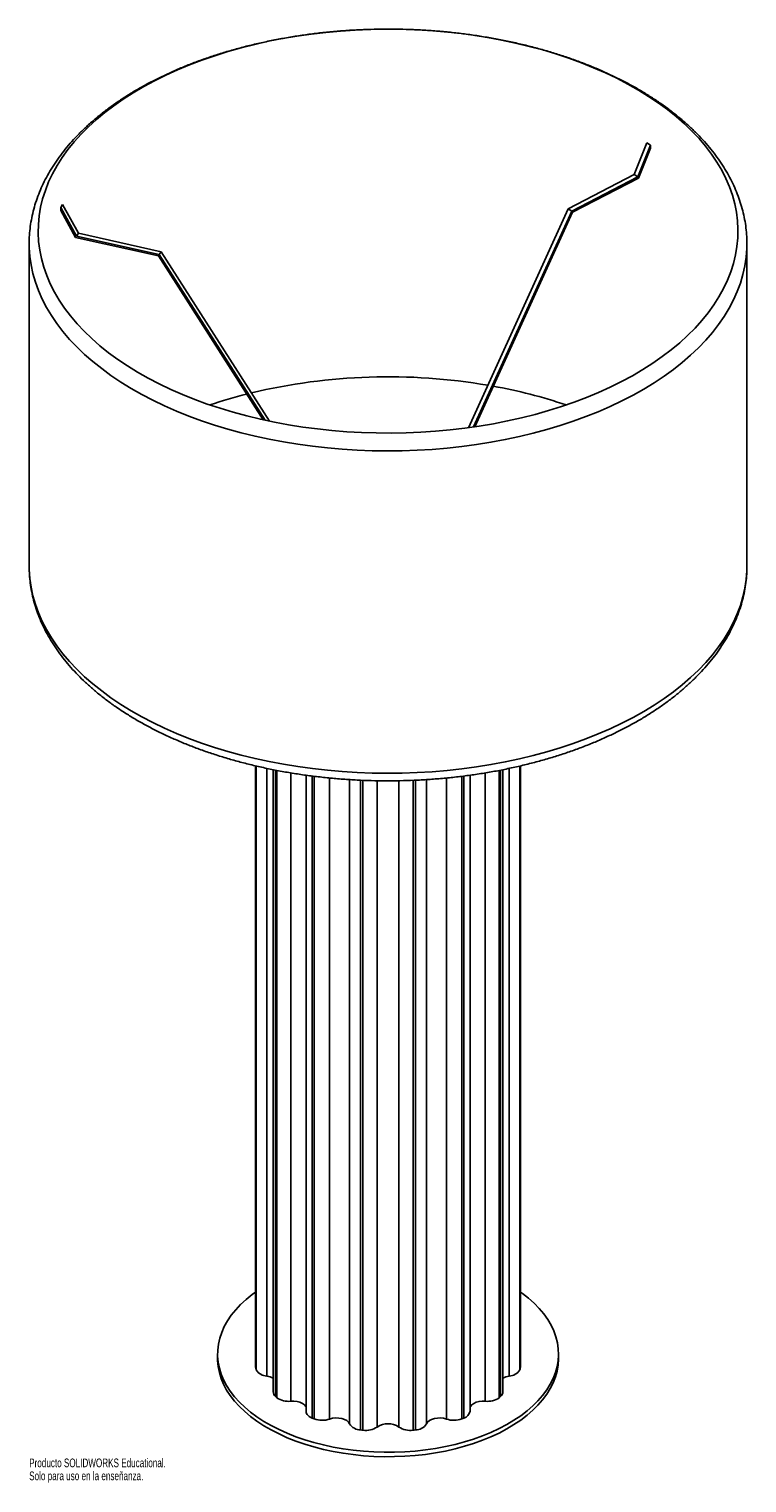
# Paper-space layout '_Isométrica' of a CAD drawing. Header units: millimetres. Extents: x -1024 to -624, y -239 to 571.
import ezdxf

# ---------------------------------------------------------------- set-up
doc = ezdxf.new("R2010")
doc.units = ezdxf.units.MM
doc.styles.add('SLDTEXTSTYLE0', font='TXT', dxfattribs={"width": 0.7})

psp = doc.layouts.new('_Isométrica')

# ---------------------------------------------------------------- linework, layer by layer
at = {"color": 7, "linetype": 'Continuous', "lineweight": 25}
for p, q in [((-686.65, 489.94), (-679.57, 507.65)), ((-684.65, 488.65), (-677.56, 506.36)), ((-677.56, 504.68), (-684.21, 488.06)), ((-677.56, 506.36), (-679.57, 507.65)), ((-677.56, 506.36), (-677.56, 504.68)), ((-723.44, 470.91), (-686.65, 489.94)), ((-721.44, 469.62), (-684.65, 488.65)), ((-684.21, 488.06), (-721.03, 469.01)), ((-686.65, 489.94), (-684.65, 488.65)), ((-1005.12, 473.28), (-1006.2, 471.67)), ((-1006.2, 471.67), (-1006.2, 469.98)), ((-997.33, 455.64), (-1006.2, 471.67)), ((-996.25, 457.26), (-1005.12, 473.28)), ((-778.92, 348.91), (-723.44, 470.91)), ((-723.44, 470.91), (-721.44, 469.62)), ((-1006.2, 469.98), (-997.88, 454.95)), ((-776.16, 349.3), (-721.44, 469.62)), ((-721.03, 469.01), (-775.43, 349.4)), ((-997.88, 454.95), (-951.76, 444.65)), ((-997.33, 455.64), (-996.25, 457.26)), ((-951.25, 445.36), (-997.33, 455.64)), ((-950.17, 446.97), (-996.25, 457.26)), ((-1023.78, 451.39), (-1023.78, 271.75)), ((-951.25, 445.36), (-950.17, 446.97)), ((-889.87, 352.55), (-950.17, 446.97)), ((-623.78, 451.63), (-623.78, 451.39)), ((-623.78, 271.75), (-623.78, 451.39)), ((-951.76, 444.65), (-893.43, 353.31)), ((-892.32, 353.07), (-951.25, 445.36)), ((-1023.78, 271.75), (-1023.78, 271.6)), ((-897.61, 160.42), (-897.61, -174.59)), ((-887.82, 158.28), (-887.82, -188.59)), ((-869.5, 155.21), (-869.5, -199.35)), ((-778.07, -199.35), (-778.07, 155.19)), ((-759.75, -188.59), (-759.75, 158.3)), ((-749.96, -174.59), (-749.96, 160.42)), ((-918.78, -167.38), (-918.78, -169.83)), ((-728.78, -169.83), (-728.78, -167.38))]:
    psp.add_line(p, q, dxfattribs=at)
at = {"color": 8, "linetype": 'Continuous', "lineweight": 25}
for p, q in [((-897.47, 160.39), (-897.47, -175.45)), ((-897.21, -176.2), (-897.21, 160.33)), ((-891.29, 159.02), (-891.29, -179.74)), ((-886.51, 158.03), (-886.51, -191.12)), ((-885.78, -191.75), (-885.78, 157.89)), ((-877.95, 156.49), (-877.95, -193.72)), ((-866, 154.74), (-866, -203.17)), ((-864.9, -203.59), (-864.9, 154.59)), ((-782.67, 154.61), (-782.67, -203.59)), ((-781.57, -203.17), (-781.57, 154.75)), ((-769.62, -193.72), (-769.62, 156.48)), ((-761.79, 157.89), (-761.79, -191.75)), ((-761.06, -191.12), (-761.06, 158.03)), ((-756.28, -179.74), (-756.28, 159)), ((-750.36, 160.33), (-750.36, -176.2)), ((-750.1, -175.45), (-750.1, 160.39)), ((-856.37, 153.65), (-856.37, -203.68)), ((-845.2, -206.35), (-845.2, 152.77)), ((-839.06, 152.43), (-839.06, -209.77)), ((-837.77, -209.92), (-837.77, 152.38)), ((-829.83, 152.14), (-829.83, -208.11)), ((-817.74, -208.11), (-817.74, 152.12)), ((-809.8, 152.36), (-809.8, -209.92)), ((-808.51, -209.77), (-808.51, 152.42)), ((-802.37, 152.75), (-802.37, -206.35)), ((-791.2, -203.68), (-791.2, 153.66))]:
    psp.add_line(p, q, dxfattribs=at)
at = {"color": 7, "linetype": 'Continuous', "lineweight": 25, "flags": 128}
for points in [[(-678.56, 533.59), (-684.22, 537.08), (-690.12, 540.42), (-696.27, 543.63), (-702.64, 546.67), (-709.24, 549.56), (-716.04, 552.29), (-723.03, 554.84), (-730.21, 557.22), (-737.56, 559.43), (-745.06, 561.45), (-752.7, 563.28), (-760.47, 564.93), (-768.35, 566.39), (-776.34, 567.65), (-784.41, 568.71), (-792.55, 569.58), (-800.75, 570.24), (-808.99, 570.71), (-817.25, 570.97), (-825.53, 571.03), (-833.8, 570.88), (-842.06, 570.53), (-850.28, 569.99), (-858.46, 569.24), (-866.57, 568.29), (-874.61, 567.14), (-882.55, 565.8), (-890.39, 564.26), (-898.11, 562.53), (-905.69, 560.62), (-913.13, 558.52), (-920.4, 556.24), (-927.51, 553.78), (-934.42, 551.16), (-941.14, 548.36), (-947.64, 545.41), (-953.92, 542.29), (-959.97, 539.03), (-965.77, 535.62), (-971.31, 532.07), (-976.59, 528.39), (-981.59, 524.59), (-986.31, 520.66), (-990.74, 516.62), (-994.87, 512.48), (-998.68, 508.24), (-1002.19, 503.91), (-1005.37, 499.5), (-1008.22, 495.01), (-1010.74, 490.46), (-1012.92, 485.85), (-1014.77, 481.19), (-1016.27, 476.49), (-1017.42, 471.76), (-1018.22, 467), (-1018.67, 462.23), (-1018.78, 457.45), (-1018.53, 452.68), (-1017.93, 447.91), (-1016.98, 443.16), (-1015.68, 438.44), (-1014.03, 433.76), (-1012.04, 429.12), (-1009.72, 424.53), (-1007.06, 420.01), (-1004.06, 415.55), (-1000.75, 411.17), (-997.11, 406.88), (-993.16, 402.68), (-988.91, 398.58), (-984.36, 394.59), (-979.52, 390.71), (-974.4, 386.96), (-969.01, 383.33), (-963.35, 379.84), (-957.45, 376.49), (-951.3, 373.29), (-944.92, 370.25), (-938.33, 367.36), (-931.53, 364.63), (-924.53, 362.08), (-917.36, 359.7), (-910.01, 357.49), (-902.51, 355.47), (-894.87, 353.63), (-887.1, 351.99), (-879.21, 350.53), (-871.23, 349.27), (-863.16, 348.21), (-855.02, 347.34), (-846.82, 346.68), (-838.58, 346.21), (-830.32, 345.95), (-822.04, 345.89), (-813.76, 346.04), (-805.51, 346.38), (-797.29, 346.93), (-789.11, 347.68), (-781, 348.63), (-772.96, 349.78), (-765.02, 351.12), (-757.18, 352.66), (-749.46, 354.39), (-741.88, 356.3), (-734.44, 358.4), (-727.16, 360.68), (-720.06, 363.13), (-713.15, 365.76), (-706.43, 368.56), (-699.93, 371.51), (-693.65, 374.62), (-687.6, 377.89), (-681.8, 381.3), (-676.26, 384.85), (-670.98, 388.53), (-665.97, 392.33), (-661.25, 396.26), (-656.83, 400.3), (-652.7, 404.44), (-648.88, 408.68), (-645.38, 413.01), (-642.2, 417.42), (-639.35, 421.91), (-636.83, 426.46), (-634.64, 431.07), (-632.8, 435.73), (-631.3, 440.43), (-630.15, 445.16), (-629.35, 449.92), (-628.89, 454.69), (-628.79, 459.47), (-629.04, 464.24), (-629.64, 469.01), (-630.59, 473.76), (-631.89, 478.48), (-633.54, 483.16), (-635.52, 487.8), (-637.85, 492.38), (-640.51, 496.91), (-643.5, 501.37), (-646.82, 505.74), (-650.46, 510.04), (-654.4, 514.24), (-658.66, 518.34), (-663.21, 522.33), (-668.05, 526.2), (-673.17, 529.96), (-678.56, 533.59)], [(-749.96, -132.86), (-748.93, -133.61), (-745.51, -136.31), (-742.37, -139.12), (-739.54, -142.04), (-737.02, -145.05), (-734.82, -148.14), (-732.95, -151.31), (-731.43, -154.54), (-730.24, -157.81), (-729.4, -161.12), (-728.92, -164.45), (-728.79, -167.8), (-729.01, -171.14), (-729.58, -174.47), (-730.5, -177.77), (-731.78, -181.04), (-733.39, -184.25), (-735.34, -187.4), (-737.62, -190.47), (-740.22, -193.46), (-743.13, -196.36), (-746.34, -199.14), (-749.83, -201.81), (-753.61, -204.35), (-757.64, -206.75), (-761.92, -209), (-766.43, -211.1), (-771.16, -213.04), (-776.07, -214.81), (-781.17, -216.4), (-786.43, -217.8), (-791.82, -219.03), (-797.34, -220.05), (-802.95, -220.89), (-808.64, -221.52), (-814.38, -221.95), (-820.16, -222.18), (-825.96, -222.21), (-831.74, -222.03), (-837.5, -221.65), (-843.2, -221.06), (-848.84, -220.28), (-854.38, -219.3), (-859.8, -218.13), (-865.1, -216.77), (-870.23, -215.22), (-875.2, -213.5), (-879.97, -211.6), (-884.54, -209.54), (-888.88, -207.32), (-892.98, -204.96), (-896.82, -202.45), (-900.38, -199.82), (-903.67, -197.06), (-906.65, -194.2), (-909.33, -191.23), (-911.69, -188.17), (-913.72, -185.04), (-915.42, -181.84), (-916.78, -178.59), (-917.79, -175.3), (-918.45, -171.98), (-918.76, -168.63), (-918.71, -165.29), (-918.32, -161.95), (-917.57, -158.64), (-916.47, -155.35), (-915.03, -152.11), (-913.25, -148.93), (-911.13, -145.81), (-908.69, -142.78), (-905.94, -139.84), (-902.87, -137), (-899.52, -134.27), (-897.61, -132.86)], [(-728.78, -169.83), (-728.79, -170.25), (-729.01, -173.59), (-729.58, -176.92), (-730.5, -180.22), (-731.78, -183.48), (-733.39, -186.7), (-735.34, -189.85), (-737.62, -192.92), (-740.22, -195.91), (-743.13, -198.81), (-746.34, -201.59), (-749.83, -204.26), (-753.61, -206.8), (-757.64, -209.2), (-761.92, -211.45), (-766.43, -213.55), (-771.16, -215.49), (-776.07, -217.25), (-781.17, -218.85), (-786.43, -220.25), (-791.82, -221.48), (-797.34, -222.5), (-802.95, -223.34), (-808.64, -223.97), (-814.38, -224.4), (-820.16, -224.63), (-825.96, -224.66), (-831.74, -224.48), (-837.5, -224.1), (-843.2, -223.51), (-848.84, -222.73), (-854.38, -221.75), (-859.8, -220.58), (-865.1, -219.22), (-870.23, -217.67), (-875.2, -215.95), (-879.97, -214.05), (-884.54, -211.99), (-888.88, -209.77), (-892.98, -207.41), (-896.82, -204.9), (-900.38, -202.27), (-903.67, -199.51), (-906.65, -196.65), (-909.33, -193.68), (-911.69, -190.62), (-913.72, -187.49), (-915.42, -184.29), (-916.78, -181.04), (-917.79, -177.75), (-918.45, -174.42), (-918.76, -171.08), (-918.78, -169.83)], [(-897.47, -175.45), (-897.6, -174.81), (-897.61, -174.59)], [(-749.96, -174.59), (-749.97, -174.81), (-750.1, -175.45)], [(-869.5, -197.06), (-869.69, -196.65), (-870.43, -195.73), (-871.51, -194.93), (-872.89, -194.31), (-874.48, -193.88), (-876.2, -193.68), (-877.95, -193.72)], [(-769.62, -193.72), (-771.37, -193.68), (-773.09, -193.88), (-774.68, -194.31), (-776.05, -194.93), (-777.14, -195.73), (-777.88, -196.65), (-778.07, -197.06)], [(-866, -203.17), (-866.88, -202.77), (-867.66, -202.3), (-868.31, -201.77), (-868.83, -201.19), (-869.21, -200.58), (-869.43, -199.95), (-869.5, -199.35)], [(-845.2, -206.35), (-845.82, -205.4), (-846.79, -204.56), (-848.08, -203.88), (-849.61, -203.38), (-851.3, -203.11), (-853.05, -203.06), (-854.78, -203.26), (-856.37, -203.68)], [(-791.2, -203.68), (-792.79, -203.26), (-794.51, -203.06), (-796.27, -203.11), (-797.95, -203.38), (-799.48, -203.88), (-800.77, -204.56), (-801.75, -205.4), (-802.37, -206.35)]]:
    psp.add_lwpolyline(points, dxfattribs=at)
at = {"color": 8, "linetype": 'Continuous', "lineweight": 25, "flags": 128}
for points in [[(-972.73, 374.34), (-978.19, 378), (-983.38, 381.8), (-988.28, 385.72), (-992.9, 389.75), (-997.23, 393.9), (-1001.24, 398.14), (-1004.95, 402.48), (-1008.34, 406.9), (-1011.41, 411.4), (-1014.14, 415.97), (-1016.54, 420.6), (-1018.61, 425.29), (-1020.33, 430.02), (-1021.71, 434.79), (-1022.74, 439.59), (-1023.42, 444.41), (-1023.75, 449.24), (-1023.78, 451.38)], [(-623.78, 451.39), (-623.84, 448.7), (-624.21, 443.86), (-624.93, 439.05), (-626, 434.25), (-627.42, 429.48), (-629.18, 424.76), (-631.28, 420.08), (-633.72, 415.45), (-636.49, 410.89), (-639.6, 406.39), (-643.02, 401.98), (-646.76, 397.65), (-650.82, 393.42), (-655.17, 389.29), (-659.83, 385.27), (-664.77, 381.36), (-669.98, 377.58), (-675.47, 373.93), (-681.22, 370.41), (-687.22, 367.04), (-693.46, 363.81), (-699.93, 360.73), (-706.61, 357.82), (-713.5, 355.07), (-720.58, 352.49), (-727.85, 350.08), (-735.28, 347.85), (-742.87, 345.8), (-750.6, 343.94), (-758.46, 342.26), (-766.43, 340.78), (-774.51, 339.49), (-782.67, 338.4), (-790.9, 337.5), (-799.19, 336.81), (-807.52, 336.31), (-815.88, 336.02), (-824.26, 335.93), (-832.63, 336.04), (-840.99, 336.36), (-849.32, 336.88), (-857.61, 337.59), (-865.83, 338.51), (-873.98, 339.63), (-882.04, 340.94), (-890, 342.44), (-897.85, 344.14), (-905.56, 346.02), (-913.14, 348.09), (-920.55, 350.34), (-927.79, 352.77), (-934.86, 355.37), (-941.72, 358.14), (-948.38, 361.07), (-954.83, 364.17), (-961.04, 367.41), (-967.01, 370.8), (-972.73, 374.34)], [(-1023.78, 271.6), (-1023.75, 269.6), (-1023.42, 264.77), (-1022.74, 259.95), (-1021.71, 255.15), (-1020.33, 250.38), (-1018.61, 245.65), (-1016.54, 240.96), (-1014.14, 236.33), (-1011.41, 231.76), (-1008.34, 227.26), (-1004.95, 222.84), (-1001.24, 218.5), (-997.23, 214.26), (-992.9, 210.11), (-988.28, 206.08), (-983.38, 202.16), (-978.19, 198.36), (-972.73, 194.7)], [(-972.73, 194.7), (-967.01, 191.16), (-961.04, 187.77), (-954.83, 184.53), (-948.38, 181.44), (-941.72, 178.5), (-934.86, 175.73), (-927.79, 173.13), (-920.55, 170.7), (-913.14, 168.45), (-905.56, 166.38), (-897.85, 164.5), (-890, 162.8), (-882.04, 161.3), (-873.98, 159.99), (-865.83, 158.87), (-857.61, 157.95), (-849.32, 157.24), (-840.99, 156.72), (-832.63, 156.4), (-824.26, 156.29), (-815.88, 156.38), (-807.52, 156.67), (-799.19, 157.17), (-790.9, 157.86), (-782.67, 158.76), (-774.51, 159.85), (-766.43, 161.14), (-758.46, 162.62), (-750.6, 164.3), (-742.87, 166.16), (-735.28, 168.21), (-727.85, 170.44), (-720.58, 172.85), (-713.5, 175.43), (-706.61, 178.18), (-699.93, 181.1), (-693.46, 184.17), (-687.22, 187.4), (-681.22, 190.77), (-675.47, 194.29), (-669.98, 197.94), (-664.77, 201.73), (-659.83, 205.63), (-655.17, 209.65), (-650.82, 213.78), (-646.76, 218.02), (-643.02, 222.34), (-639.6, 226.75), (-636.49, 231.25), (-633.72, 235.81), (-631.28, 240.44), (-629.18, 245.12), (-627.42, 249.85), (-626, 254.61), (-624.93, 259.41), (-624.21, 264.23), (-623.84, 269.06), (-623.78, 271.75)]]:
    psp.add_lwpolyline(points, dxfattribs=at)
at = {"color": 7, "linetype": 'Continuous', "lineweight": 25}
for centre, radius, start, end in [((-823.64, 48.77), 328.52, 80.27677, 103.42811), ((-836.2, 106.58), 269.37, 104.26528, 108.80981), ((-815.19, 93.7), 282.8, 71.29712, 79.8045), ((-870.96, -166.74), 27.9, 198.20119, 199.82299), ((-891.07, -172.66), 7.09, 209.97992, 268.24232), ((-756.5, -172.66), 7.09, 271.75768, 330.02008), ((-776.61, -166.74), 27.9, 340.17701, 341.79881), ((-892.45, -189.3), 9.62, 61.23725, 83.06802), ((-755.12, -189.3), 9.62, 96.93198, 118.76275), ((-884.48, -188.46), 3.34, 182.08106, 232.61167), ((-852.53, -152.53), 51.42, 228.63439, 229.71341), ((-879.36, -182.76), 11.05, 234.48734, 277.30478), ((-768.21, -182.76), 11.05, 262.69522, 305.51266), ((-795.04, -152.53), 51.42, 310.28659, 311.36561), ((-763.15, -188.43), 3.4, 307.86892, 357.43835), ((-782.82, -198.51), 4.82, 285.04518, 349.96719), ((-832.36, -117.59), 91.95, 248.54063, 249.273), ((-860.51, -191.33), 13.03, 250.29839, 288.52345), ((-838.93, -202.32), 7.45, 212.73544, 269.02159), ((-824.15, -85.66), 125, 263.15104, 263.74783), ((-836.15, -198.68), 11.35, 261.78778, 303.80878), ((-823.78, -217.26), 10.96, 56.53887, 123.46113), ((-811.42, -198.68), 11.35, 236.19122, 278.21222), ((-823.41, -85.66), 125, 276.25217, 276.84896), ((-808.63, -202.32), 7.45, 270.97841, 327.26456), ((-787.06, -191.33), 13.03, 251.47655, 289.70161), ((-815.21, -117.59), 91.95, 290.727, 291.45937)]:
    psp.add_arc(centre, radius, start, end, dxfattribs=at)
for points, knots in [([(-623.82, 451.65), (-623.82, 452.51), (-623.81, 454.97), (-624.14, 459.03), (-624.79, 463.83), (-625.76, 468.59), (-627.05, 473.33), (-628.64, 478.04), (-630.55, 482.7), (-632.77, 487.32), (-635.29, 491.88), (-638.12, 496.38), (-641.25, 500.81), (-644.67, 505.16), (-648.39, 509.42), (-652.39, 513.59), (-656.67, 517.65), (-661.22, 521.6), (-666.03, 525.44), (-671.09, 529.16), (-676.4, 532.74), (-681.94, 536.19), (-687.71, 539.5), (-693.69, 542.66), (-699.87, 545.68), (-706.24, 548.54), (-712.8, 551.24), (-719.53, 553.79), (-726.42, 556.16), (-733.46, 558.38), (-740.64, 560.42), (-747.95, 562.29), (-755.37, 563.99), (-762.9, 565.5), (-770.52, 566.84), (-778.23, 568), (-786, 568.98), (-793.84, 569.77), (-801.72, 570.38), (-809.63, 570.81), (-817.56, 571.05), (-825.51, 571.1), (-833.45, 570.97), (-841.37, 570.65), (-849.27, 570.14), (-857.13, 569.45), (-864.94, 568.58), (-872.68, 567.52), (-880.35, 566.29), (-887.94, 564.87), (-895.42, 563.27), (-902.8, 561.5), (-910.05, 559.56), (-917.17, 557.44), (-924.14, 555.16), (-930.97, 552.71), (-937.62, 550.09), (-944.1, 547.32), (-950.4, 544.39), (-956.5, 541.31), (-962.39, 538.08), (-968.07, 534.7), (-973.52, 531.19), (-978.73, 527.54), (-983.7, 523.75), (-988.42, 519.85), (-992.87, 515.82), (-997.05, 511.68), (-1000.95, 507.44), (-1004.56, 503.1), (-1007.88, 498.67), (-1010.89, 494.16), (-1013.6, 489.58), (-1015.99, 484.93), (-1018.07, 480.24), (-1019.83, 475.5), (-1021.27, 470.73), (-1022.39, 465.94), (-1023.2, 461.12), (-1023.65, 456.31), (-1023.83, 453.05), (-1023.78, 451.41), (-1023.78, 451.38)], [0, 0, 0, 0, 0.006549, 0.018795, 0.031045, 0.043313, 0.055611, 0.06795, 0.08034, 0.092786, 0.10529, 0.117855, 0.130476, 0.143151, 0.155874, 0.168637, 0.181435, 0.194259, 0.207105, 0.219965, 0.232836, 0.245712, 0.25859, 0.271467, 0.284341, 0.297211, 0.310075, 0.322934, 0.335786, 0.348632, 0.361472, 0.374306, 0.387135, 0.399959, 0.412778, 0.425592, 0.438404, 0.451212, 0.464018, 0.476822, 0.489625, 0.502428, 0.51523, 0.528034, 0.540838, 0.553644, 0.566452, 0.579263, 0.592077, 0.604896, 0.617719, 0.630548, 0.643383, 0.656223, 0.669071, 0.681926, 0.694788, 0.707657, 0.720533, 0.733417, 0.746307, 0.759201, 0.7721, 0.784999, 0.797897, 0.810787, 0.823667, 0.836531, 0.849371, 0.862182, 0.874955, 0.887683, 0.90036, 0.91298, 0.92554, 0.938036, 0.950472, 0.962851, 0.975181, 0.987471, 0.999733, 1, 1, 1, 1]), ([(-1023.78, 271.58), (-1023.75, 270.07), (-1023.69, 266.94), (-1023.21, 262.23), (-1022.44, 257.44), (-1021.34, 252.69), (-1019.93, 247.96), (-1018.22, 243.27), (-1016.19, 238.62), (-1013.85, 234.03), (-1011.21, 229.49), (-1008.26, 225.02), (-1005.02, 220.62), (-1001.48, 216.3), (-997.65, 212.08), (-993.54, 207.95), (-989.15, 203.93), (-984.5, 200.02), (-979.59, 196.23), (-974.97, 192.94), (-971.94, 190.95), (-970.7, 190.14)], [0, 0, 0, 0, 0.0494829, 0.1017924, 0.1541419, 0.2065892, 0.2591861, 0.3119759, 0.364991, 0.4182522, 0.4717679, 0.5255354, 0.579542, 0.633767, 0.6881846, 0.7427658, 0.797481, 0.8523012, 0.9072001, 0.9621541, 1, 1, 1, 1]), ([(-970.7, 190.14), (-969.73, 189.53), (-966.93, 187.75), (-962.14, 184.92), (-956.24, 181.69), (-950.14, 178.62), (-943.84, 175.7), (-937.35, 172.93), (-930.69, 170.33), (-923.86, 167.88), (-916.88, 165.6), (-909.75, 163.49), (-902.49, 161.56), (-895.11, 159.79), (-887.62, 158.2), (-880.03, 156.79), (-872.36, 155.56), (-864.61, 154.52), (-856.8, 153.65), (-848.94, 152.97), (-841.03, 152.47), (-833.11, 152.16), (-825.17, 152.04), (-817.22, 152.1), (-809.29, 152.34), (-801.38, 152.78), (-793.5, 153.39), (-785.67, 154.19), (-777.9, 155.18), (-770.2, 156.35), (-762.58, 157.69), (-755.06, 159.22), (-747.64, 160.92), (-740.34, 162.8), (-733.17, 164.85), (-726.13, 167.07), (-719.25, 169.45), (-712.53, 172), (-705.97, 174.71), (-699.61, 177.58), (-693.43, 180.61), (-687.45, 183.78), (-681.69, 187.1), (-676.15, 190.56), (-670.84, 194.16), (-665.78, 197.89), (-660.96, 201.75), (-656.4, 205.73), (-652.12, 209.82), (-648.11, 214.03), (-644.38, 218.33), (-640.95, 222.73), (-637.82, 227.21), (-634.99, 231.76), (-632.48, 236.38), (-630.27, 241.06), (-628.39, 245.78), (-626.82, 250.54), (-625.58, 255.32), (-624.65, 260.13), (-624.06, 264.95), (-623.78, 268.9), (-623.81, 271.24), (-623.82, 271.97)], [0, 0, 0, 0, 0.008901, 0.0257, 0.042497, 0.059291, 0.07608, 0.092862, 0.109636, 0.126403, 0.143162, 0.159913, 0.176656, 0.193391, 0.21012, 0.226842, 0.243559, 0.260271, 0.276978, 0.293683, 0.310385, 0.327084, 0.343783, 0.360482, 0.377181, 0.393881, 0.410583, 0.427288, 0.443996, 0.460708, 0.477426, 0.494149, 0.510879, 0.527617, 0.544362, 0.561116, 0.577879, 0.594651, 0.611433, 0.628225, 0.645026, 0.661835, 0.678652, 0.695474, 0.712299, 0.729123, 0.745941, 0.762747, 0.779534, 0.796295, 0.81302, 0.829701, 0.846327, 0.862889, 0.87938, 0.895792, 0.912124, 0.928375, 0.944549, 0.960655, 0.976704, 0.99271, 1, 1, 1, 1])]:
    psp.add_open_spline(points, degree=3, knots=knots, dxfattribs=at)

# ---------------------------------------------------------------- texts
at = {"color": 7, "linetype": 'Continuous', "char_height": 4.8336, "attachment_point": 1, "style": 'SLDTEXTSTYLE0'}
for s, insert in [('Producto SOLIDWORKS Educational.', (-1023.78, -225.68)), ('Solo para uso en la enseñanza.', (-1023.78, -232.93))]:
    psp.add_mtext(s, dxfattribs=dict(at, insert=insert))

doc.saveas('drawing.dxf')
